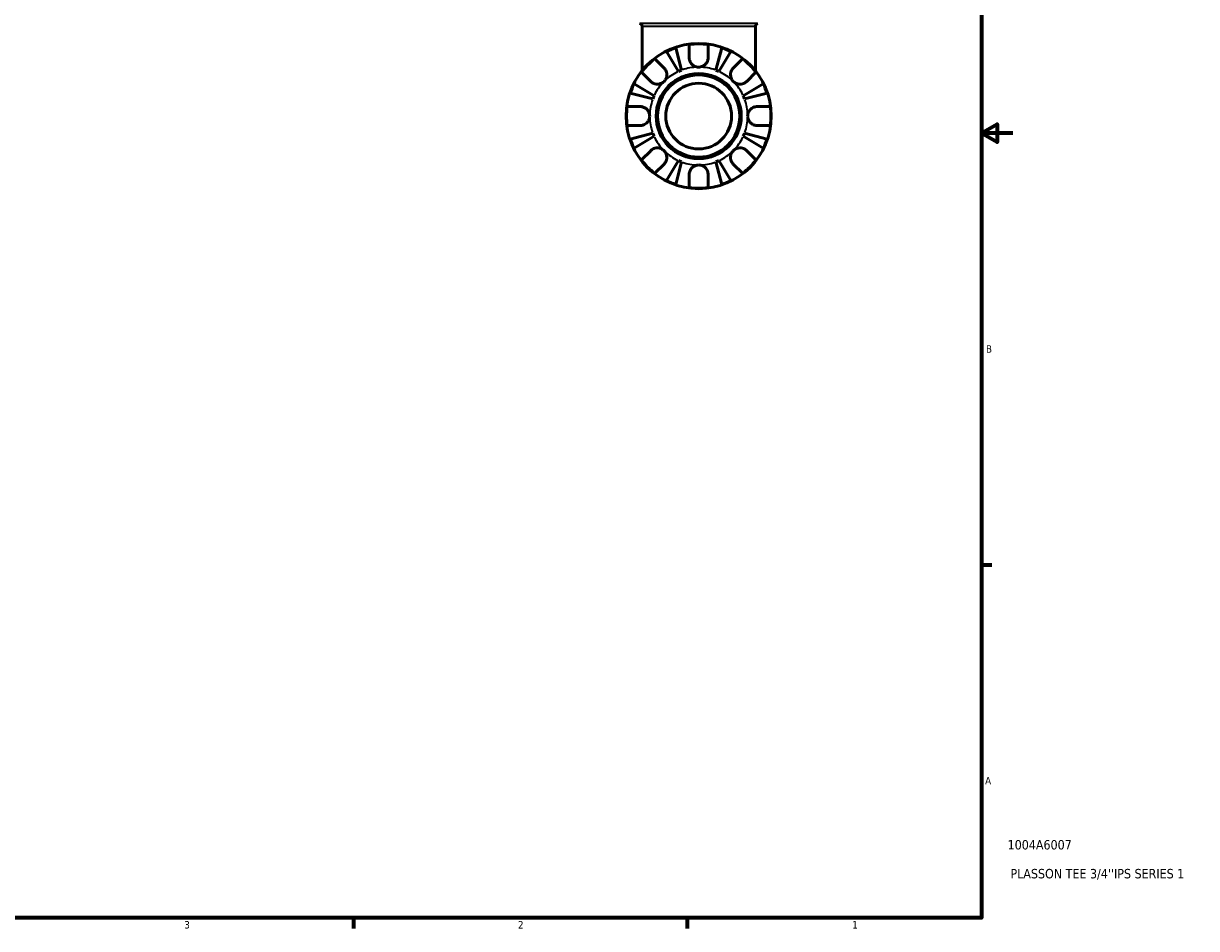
# Model space of a CAD drawing. Header units: inches. Extents: x 0.1 to 36.2, y -4.8 to 24.8.
# Tile 8 of 12: x 21.3 to 36.2, y 0.9 to 12.4. Entities that reach past the tile are written whole.
import ezdxf

# ---------------------------------------------------------------- set-up
doc = ezdxf.new("R2010")
doc.units = ezdxf.units.IN
doc.header["$MEASUREMENT"] = 0
for name, color, linetype, lineweight in [('Border (ANSI)', 7, 'Continuous', 70), ('Title (ANSI)', 7, 'Continuous', 50), ('Visible (ANSI)', 7, 'Continuous', 50), ('Visible Narrow (ANSI)', 7, 'Continuous', 35)]:
    doc.layers.add(name, color=color, linetype=linetype, lineweight=lineweight)
doc.styles.add('Note Text (ANSI)', font='tahoma.ttf')
doc.styles.add('Text Style29', font='tahoma.ttf')

# ---------------------------------------------------------------- blocks, each defined once
blk = doc.blocks.new('Borders Default Border')
at = {"layer": 'Border (ANSI)'}
for p, q in [((33.5, 5.5), (33.634, 5.5)), ((25.5, 1), (25.5, 0.866)), ((29.75, 1), (29.75, 0.866))]:
    blk.add_line(p, q, dxfattribs=at)
at = {"layer": 'Border (ANSI)', "flags": 128}
for points in [[(0.5, 1), (0.5, 21), (33.5, 21), (33.5, 1), (0.5, 1)], [(33.9, 11), (33.5, 11), (33.7, 11.115), (33.7, 10.885), (33.5, 11)]]:
    blk.add_lwpolyline(points, dxfattribs=at)
at = {"layer": 'Border (ANSI)', "color": 5, "true_color": 0x0000ff, "char_height": 0.0945, "attachment_point": 7, "style": 'Note Text (ANSI)'}
for s, insert in [('B', (33.558, 8.203)), ('A', (33.547, 2.703)), ('3', (23.346, 0.864)), ('2', (27.596, 0.866)), ('1', (31.854, 0.866))]:
    blk.add_mtext(s, dxfattribs=dict(at, insert=insert))
blk = doc.blocks.new('Title Blocks ANSI - Large')
at = {"layer": 'Title (ANSI)', "color": 5, "true_color": 0x0000ff, "style": 'Text Style29'}
for tag, p in [('PART_NUMBER_001', (0.333, 0.873)), ('DESCRIPTION_001', (0.369, 0.505))]:
    blk.add_attdef(tag, p, '', height=0.12, dxfattribs=at)

msp = doc.modelspace()

# ---------------------------------------------------------------- linework, layer by layer
at = {"layer": 'Visible (ANSI)'}
for p, q in [((29.177, 11.797), (29.177, 12.361)), ((30.62, 11.797), (30.62, 12.361)), ((29.778, 11.963), (29.778, 12.129)), ((30.019, 12.129), (30.019, 11.963)), ((29.64, 11.787), (29.49, 12.042)), ((29.605, 12.089), (29.679, 11.803)), ((30.117, 11.803), (30.192, 12.089)), ((30.306, 12.042), (30.156, 11.787)), ((29.339, 11.948), (29.457, 11.83)), ((30.339, 11.83), (30.457, 11.948)), ((29.287, 11.66), (29.169, 11.778)), ((30.627, 11.778), (30.51, 11.66)), ((29.314, 11.438), (29.027, 11.512)), ((29.075, 11.627), (29.33, 11.476)), ((30.466, 11.476), (30.721, 11.627)), ((30.769, 11.512), (30.482, 11.438)), ((28.987, 11.339), (29.154, 11.339)), ((30.643, 11.339), (30.809, 11.339)), ((29.154, 11.098), (28.987, 11.098)), ((30.809, 11.098), (30.643, 11.098)), ((29.027, 10.925), (29.314, 10.999)), ((29.33, 10.96), (29.075, 10.81)), ((30.721, 10.81), (30.466, 10.96)), ((30.482, 10.999), (30.769, 10.925)), ((29.169, 10.659), (29.287, 10.777)), ((30.51, 10.777), (30.627, 10.659)), ((29.49, 10.395), (29.64, 10.65)), ((29.679, 10.634), (29.605, 10.348)), ((30.192, 10.348), (30.117, 10.634)), ((30.156, 10.65), (30.306, 10.395)), ((29.457, 10.607), (29.339, 10.489)), ((29.778, 10.307), (29.778, 10.474)), ((30.019, 10.474), (30.019, 10.307)), ((30.457, 10.489), (30.339, 10.607))]:
    msp.add_line(p, q, dxfattribs=at)
for radius in [0.925, 0.542, 0.524, 0.419]:
    msp.add_circle((29.898, 11.218), radius, dxfattribs=at)
for centre, radius, start, end in [((29.14, 12.361), 0.037, 0, 82.8192), ((30.657, 12.361), 0.037, 97.1808, 180), ((29.898, 11.218), 0.919, 82.4704, 97.5296), ((29.898, 11.218), 0.919, 108.6218, 116.3782), ((29.898, 11.218), 0.919, 63.6218, 71.3782), ((29.898, 11.218), 0.919, 127.4704, 142.5296), ((29.898, 11.218), 0.919, 37.4704, 52.5296), ((29.898, 11.218), 0.624, 110.5764, 114.4236), ((29.898, 11.218), 0.624, 65.5764, 69.4236), ((29.898, 11.218), 0.919, 153.6218, 161.3782), ((29.898, 11.218), 0.919, 18.6218, 26.3782), ((29.898, 11.218), 0.624, 155.5764, 159.4236), ((29.898, 11.218), 0.624, 20.5764, 24.4236), ((29.898, 11.218), 0.919, 172.4704, 187.5296), ((29.898, 11.218), 0.919, 352.4704, 7.5296), ((29.898, 11.218), 0.919, 198.6218, 206.3782), ((29.898, 11.218), 0.624, 200.5764, 204.4236), ((29.898, 11.218), 0.624, 335.5764, 339.4236), ((29.898, 11.218), 0.919, 333.6218, 341.3782), ((29.898, 11.218), 0.919, 217.4704, 232.5296), ((29.898, 11.218), 0.624, 245.5764, 249.4236), ((29.898, 11.218), 0.624, 290.5764, 294.4236), ((29.898, 11.218), 0.919, 307.4704, 322.5296), ((29.898, 11.218), 0.919, 243.6218, 251.3782), ((29.898, 11.218), 0.919, 288.6218, 296.3782), ((29.898, 11.218), 0.919, 262.4704, 277.5296)]:
    msp.add_arc(centre, radius, start, end, dxfattribs=at)
for points, knots in [([(29.898, 11.842), (29.888, 11.842), (29.879, 11.844), (29.859, 11.848), (29.849, 11.852), (29.826, 11.865), (29.814, 11.875), (29.798, 11.895), (29.793, 11.904), (29.786, 11.919), (29.784, 11.925), (29.78, 11.937), (29.779, 11.943), (29.778, 11.953), (29.778, 11.958), (29.778, 11.963)], [0, 0, 0, 0, 0.0739706, 0.0739706, 0.1553558, 0.1553558, 0.272926, 0.272926, 0.3523339, 0.3523339, 0.4033426, 0.4033426, 0.4503677, 0.4503677, 0.4901207, 0.4901207, 0.4901207, 0.4901207]), ([(30.019, 11.963), (30.019, 11.963), (30.019, 11.962), (30.019, 11.955), (30.018, 11.949), (30.016, 11.937), (30.014, 11.931), (30.01, 11.919), (30.008, 11.912), (29.998, 11.895), (29.991, 11.885), (29.971, 11.866), (29.958, 11.857), (29.93, 11.846), (29.914, 11.842), (29.898, 11.842)], [-0.4957971, -0.4957971, -0.4957971, -0.4957971, -0.4929032, -0.4929032, -0.4382918, -0.4382918, -0.3907092, -0.3907092, -0.333219, -0.333219, -0.2348647, -0.2348647, -0.1213705, -0.1213705, 0, 0, 0, 0]), ([(29.457, 11.83), (29.46, 11.827), (29.463, 11.823), (29.471, 11.814), (29.475, 11.807), (29.482, 11.793), (29.485, 11.785), (29.491, 11.766), (29.492, 11.755), (29.492, 11.728), (29.489, 11.713), (29.477, 11.684), (29.468, 11.671), (29.457, 11.66)], [-0.4928721, -0.4928721, -0.4928721, -0.4928721, -0.4551367, -0.4551367, -0.3918022, -0.3918022, -0.3264501, -0.3264501, -0.2361808, -0.2361808, -0.121278, -0.121278, 0, 0, 0, 0]), ([(30.339, 11.66), (30.333, 11.666), (30.328, 11.672), (30.318, 11.687), (30.314, 11.695), (30.307, 11.716), (30.304, 11.729), (30.304, 11.754), (30.305, 11.766), (30.311, 11.786), (30.314, 11.793), (30.321, 11.808), (30.326, 11.814), (30.333, 11.824), (30.336, 11.827), (30.339, 11.83)], [0, 0, 0, 0, 0.0649002, 0.0649002, 0.1342346, 0.1342346, 0.2334593, 0.2334593, 0.3268314, 0.3268314, 0.3920812, 0.3920812, 0.4555741, 0.4555741, 0.4925727, 0.4925727, 0.4925727, 0.4925727]), ([(29.457, 11.66), (29.451, 11.654), (29.444, 11.648), (29.429, 11.639), (29.421, 11.635), (29.401, 11.627), (29.388, 11.625), (29.363, 11.624), (29.351, 11.626), (29.331, 11.631), (29.323, 11.634), (29.309, 11.642), (29.303, 11.646), (29.293, 11.654), (29.29, 11.657), (29.287, 11.66)], [0, 0, 0, 0, 0.0649002, 0.0649002, 0.1342346, 0.1342346, 0.2334593, 0.2334593, 0.3268314, 0.3268314, 0.3920812, 0.3920812, 0.4555741, 0.4555741, 0.4925727, 0.4925727, 0.4925727, 0.4925727]), ([(30.51, 11.66), (30.506, 11.657), (30.503, 11.654), (30.494, 11.646), (30.487, 11.642), (30.473, 11.634), (30.465, 11.631), (30.446, 11.626), (30.434, 11.624), (30.407, 11.625), (30.393, 11.628), (30.364, 11.64), (30.351, 11.648), (30.339, 11.66)], [-0.4928721, -0.4928721, -0.4928721, -0.4928721, -0.4551367, -0.4551367, -0.3918022, -0.3918022, -0.3264501, -0.3264501, -0.2361808, -0.2361808, -0.121278, -0.121278, 0, 0, 0, 0]), ([(29.154, 11.339), (29.159, 11.339), (29.164, 11.339), (29.176, 11.337), (29.183, 11.335), (29.198, 11.331), (29.205, 11.328), (29.223, 11.318), (29.232, 11.311), (29.251, 11.291), (29.259, 11.279), (29.271, 11.25), (29.274, 11.234), (29.274, 11.218)], [-0.4934501, -0.4934501, -0.4934501, -0.4934501, -0.4521019, -0.4521019, -0.3912912, -0.3912912, -0.3271404, -0.3271404, -0.2360274, -0.2360274, -0.1212991, -0.1212991, 0, 0, 0, 0]), ([(29.274, 11.218), (29.274, 11.21), (29.273, 11.201), (29.269, 11.183), (29.266, 11.174), (29.255, 11.152), (29.246, 11.139), (29.226, 11.122), (29.217, 11.115), (29.2, 11.107), (29.193, 11.104), (29.178, 11.1), (29.171, 11.099), (29.16, 11.098), (29.157, 11.098), (29.154, 11.098)], [-2.1133292, -2.1133292, -2.1133292, -2.1133292, -2.0466916, -2.0466916, -1.9751602, -1.9751602, -1.8558215, -1.8558215, -1.7716513, -1.7716513, -1.7101269, -1.7101269, -1.6476957, -1.6476957, -1.6212134, -1.6212134, -1.6212134, -1.6212134]), ([(30.522, 11.218), (30.522, 11.227), (30.523, 11.236), (30.527, 11.254), (30.53, 11.263), (30.541, 11.285), (30.55, 11.298), (30.57, 11.315), (30.579, 11.321), (30.596, 11.33), (30.603, 11.333), (30.618, 11.337), (30.626, 11.338), (30.636, 11.339), (30.639, 11.339), (30.643, 11.339)], [-2.1133292, -2.1133292, -2.1133292, -2.1133292, -2.0466916, -2.0466916, -1.9751602, -1.9751602, -1.8558215, -1.8558215, -1.7716513, -1.7716513, -1.7101269, -1.7101269, -1.6476957, -1.6476957, -1.6212134, -1.6212134, -1.6212134, -1.6212134]), ([(30.643, 11.098), (30.638, 11.098), (30.633, 11.098), (30.62, 11.1), (30.613, 11.101), (30.598, 11.106), (30.591, 11.109), (30.573, 11.119), (30.564, 11.126), (30.545, 11.146), (30.537, 11.158), (30.525, 11.187), (30.522, 11.203), (30.522, 11.218)], [-0.4934501, -0.4934501, -0.4934501, -0.4934501, -0.4521019, -0.4521019, -0.3912912, -0.3912912, -0.3271404, -0.3271404, -0.2360274, -0.2360274, -0.1212991, -0.1212991, 0, 0, 0, 0]), ([(29.287, 10.777), (29.29, 10.78), (29.293, 10.783), (29.303, 10.791), (29.309, 10.795), (29.324, 10.803), (29.331, 10.806), (29.35, 10.811), (29.362, 10.813), (29.389, 10.812), (29.404, 10.809), (29.432, 10.797), (29.446, 10.789), (29.457, 10.777)], [-0.4928721, -0.4928721, -0.4928721, -0.4928721, -0.4551367, -0.4551367, -0.3918022, -0.3918022, -0.3264501, -0.3264501, -0.2361808, -0.2361808, -0.121278, -0.121278, 0, 0, 0, 0]), ([(29.457, 10.777), (29.463, 10.771), (29.468, 10.765), (29.478, 10.75), (29.482, 10.742), (29.489, 10.721), (29.492, 10.708), (29.492, 10.683), (29.491, 10.671), (29.485, 10.651), (29.482, 10.644), (29.475, 10.629), (29.471, 10.623), (29.463, 10.613), (29.46, 10.61), (29.457, 10.607)], [0, 0, 0, 0, 0.0649002, 0.0649002, 0.1342346, 0.1342346, 0.2334593, 0.2334593, 0.3268314, 0.3268314, 0.3920812, 0.3920812, 0.4555741, 0.4555741, 0.4925727, 0.4925727, 0.4925727, 0.4925727]), ([(30.339, 10.607), (30.336, 10.61), (30.333, 10.614), (30.326, 10.623), (30.321, 10.63), (30.314, 10.644), (30.311, 10.652), (30.305, 10.671), (30.304, 10.682), (30.304, 10.709), (30.307, 10.724), (30.319, 10.753), (30.328, 10.766), (30.339, 10.777)], [-0.4928721, -0.4928721, -0.4928721, -0.4928721, -0.4551367, -0.4551367, -0.3918022, -0.3918022, -0.3264501, -0.3264501, -0.2361808, -0.2361808, -0.121278, -0.121278, 0, 0, 0, 0]), ([(30.339, 10.777), (30.345, 10.783), (30.352, 10.789), (30.367, 10.798), (30.375, 10.802), (30.396, 10.81), (30.409, 10.812), (30.434, 10.813), (30.446, 10.811), (30.465, 10.806), (30.473, 10.803), (30.487, 10.795), (30.494, 10.791), (30.503, 10.783), (30.507, 10.78), (30.51, 10.777)], [0, 0, 0, 0, 0.0649002, 0.0649002, 0.1342346, 0.1342346, 0.2334593, 0.2334593, 0.3268314, 0.3268314, 0.3920812, 0.3920812, 0.4555741, 0.4555741, 0.4925727, 0.4925727, 0.4925727, 0.4925727]), ([(29.778, 10.474), (29.778, 10.479), (29.778, 10.484), (29.78, 10.496), (29.781, 10.504), (29.786, 10.518), (29.789, 10.526), (29.799, 10.543), (29.806, 10.553), (29.825, 10.571), (29.838, 10.579), (29.866, 10.591), (29.882, 10.595), (29.898, 10.595)], [-0.4934501, -0.4934501, -0.4934501, -0.4934501, -0.4521019, -0.4521019, -0.3912912, -0.3912912, -0.3271404, -0.3271404, -0.2360274, -0.2360274, -0.1212991, -0.1212991, 0, 0, 0, 0]), ([(29.898, 10.595), (29.907, 10.595), (29.916, 10.594), (29.933, 10.59), (29.942, 10.587), (29.965, 10.576), (29.977, 10.566), (29.995, 10.546), (30.001, 10.537), (30.009, 10.521), (30.012, 10.514), (30.016, 10.499), (30.018, 10.491), (30.018, 10.48), (30.019, 10.477), (30.019, 10.474)], [-2.1133292, -2.1133292, -2.1133292, -2.1133292, -2.0466916, -2.0466916, -1.9751602, -1.9751602, -1.8558215, -1.8558215, -1.7716513, -1.7716513, -1.7101269, -1.7101269, -1.6476957, -1.6476957, -1.6212134, -1.6212134, -1.6212134, -1.6212134])]:
    msp.add_open_spline(points, degree=3, knots=knots, dxfattribs=at)
at = {"layer": 'Visible Narrow (ANSI)'}
for p, q in [((30.643, 12.398), (29.154, 12.398)), ((30.611, 12.361), (29.186, 12.361))]:
    msp.add_line(p, q, dxfattribs=at)
for start, end in [(91.0288, 109.5476), (70.4524, 88.9712), (115.4524, 133.9712), (46.0288, 64.5476), (136.0288, 154.5476), (25.4524, 43.9712), (160.4524, 178.9712), (1.0288, 19.5476), (181.0288, 199.5476), (340.4524, 358.9712), (205.4524, 223.9712), (316.0288, 334.5476), (226.0288, 244.5476), (295.4524, 313.9712), (250.4524, 268.9712), (271.0288, 289.5476)]:
    msp.add_arc((29.898, 11.218), 0.624, start, end, dxfattribs=at)

# ---------------------------------------------------------------- block references
msp.add_blockref('Borders Default Border', (0, 0))
msp.add_blockref('Title Blocks ANSI - Large', (33.5, 1)).add_auto_attribs({'PART_NUMBER_001': '1004A6007', 'DESCRIPTION_001': "PLASSON TEE 3/4''IPS SERIES 1"})

doc.saveas('drawing.dxf')
